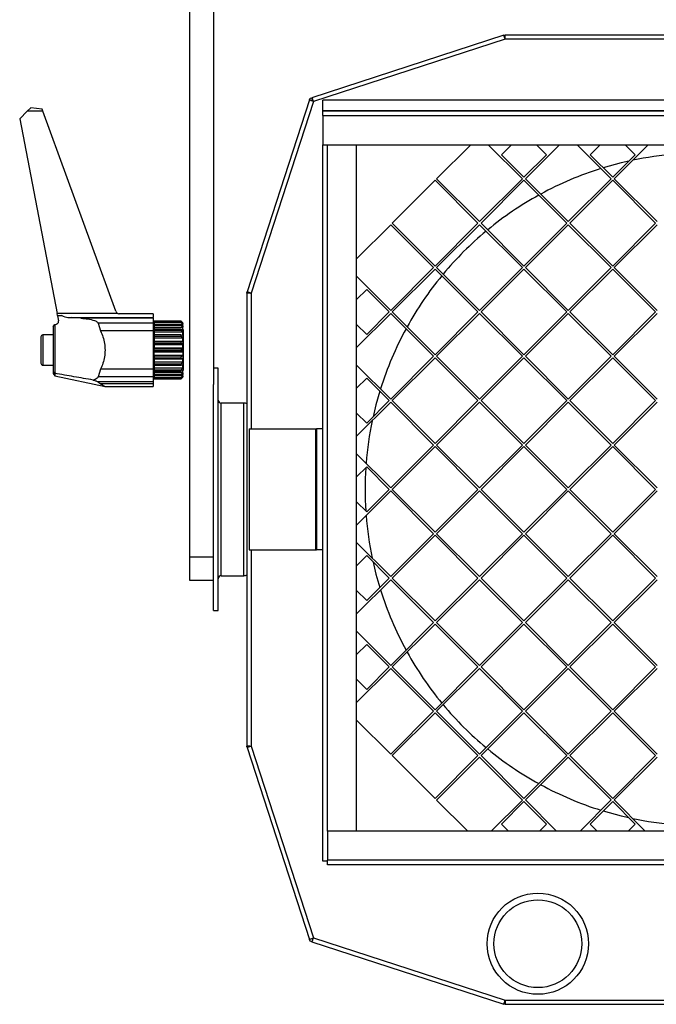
# Model space of a CAD drawing. Header units: millimetres. Extents: x 6 to 1085, y -668 to 515.
# Tile 6 of 9: x 6 to 217, y 7 to 332. Entities that reach past the tile are written whole.
import ezdxf

# ---------------------------------------------------------------- set-up
doc = ezdxf.new("R2010")
doc.units = ezdxf.units.MM

msp = doc.modelspace()

# ---------------------------------------------------------------- linework, layer by layer
at = {"color": 7, "linetype": 'Continuous', "lineweight": 25}
for p, q in [((62.47, 476.78), (62.47, 154.42)), ((70.47, 476.78), (70.47, 211.42)), ((166.27, 326.71), (102.85, 306.1)), ((166.69, 325.38), (103.42, 304.82)), ((166.27, 326.71), (166.47, 326.78)), ((166.58, 325.76), (166.27, 326.71)), ((166.47, 326.78), (166.67, 326.78)), ((296.26, 326.78), (166.67, 326.78)), ((166.67, 325.78), (166.67, 326.78)), ((296.24, 325.38), (166.69, 325.38)), ((102.14, 305.39), (102.31, 305.93)), ((102.31, 305.93), (102.85, 306.1)), ((103.16, 305.15), (102.85, 306.1)), ((8.93, 301.62), (10.09, 302.78)), ((13.89, 302.31), (10.09, 302.78)), ((102.14, 305.39), (81.53, 241.97)), ((103.42, 304.82), (82.87, 241.55)), ((103.09, 305.08), (102.14, 305.39)), ((356.47, 305.28), (106.47, 305.28)), ((356.47, 305.28), (106.47, 305.28)), ((106.47, 301.79), (106.47, 305.28)), ((106.47, 301.78), (106.47, 305.28)), ((8.93, 301.62), (6.47, 299.15)), ((6.47, 299.15), (18.83, 234.89)), ((14.14, 301.62), (8.93, 301.62)), ((14.14, 301.62), (13.89, 302.31)), ((38.18, 235.57), (14.14, 301.62)), ((356.47, 301.79), (106.47, 301.79)), ((106.47, 301.78), (356.47, 301.78)), ((106.47, 300.18), (106.47, 301.78)), ((106.47, 300.18), (106.47, 290.58)), ((106.47, 300.18), (356.47, 300.18)), ((106.47, 290.58), (356.47, 290.58)), ((106.47, 53.99), (106.47, 290.58)), ((117.67, 63.98), (117.67, 290.58)), ((155.32, 290.58), (144.07, 279.33)), ((172.36, 279.33), (161.11, 290.58)), ((168.76, 290.58), (165.44, 287.26)), ((184.62, 290.58), (173.37, 279.33)), ((180.29, 287.26), (176.97, 290.58)), ((201.66, 279.33), (190.41, 290.58)), ((198.06, 290.58), (194.74, 287.26)), ((213.92, 290.58), (202.67, 279.33)), ((209.59, 287.26), (206.27, 290.58)), ((165.44, 287.26), (172.86, 279.83)), ((172.86, 279.83), (180.29, 287.26)), ((194.74, 287.26), (202.17, 279.83)), ((202.17, 279.83), (209.59, 287.26)), ((143.56, 278.82), (129.42, 264.68)), ((157.71, 264.68), (143.56, 278.82)), ((144.07, 279.33), (158.21, 265.18)), ((158.21, 265.18), (172.36, 279.33)), ((158.72, 264.68), (172.87, 278.82)), ((172.87, 278.82), (187.01, 264.68)), ((187.52, 265.18), (173.37, 279.33)), ((201.66, 279.33), (187.52, 265.18)), ((188.02, 264.68), (202.17, 278.82)), ((202.17, 278.82), (216.31, 264.68)), ((216.82, 265.18), (202.67, 279.33)), ((128.91, 264.17), (117.67, 252.92)), ((143.06, 250.03), (128.91, 264.17)), ((129.42, 264.68), (143.56, 250.53)), ((143.56, 250.53), (157.71, 264.68)), ((144.07, 250.03), (158.22, 264.17)), ((158.22, 264.17), (172.36, 250.03)), ((172.87, 250.53), (158.72, 264.68)), ((187.01, 264.68), (172.87, 250.53)), ((173.37, 250.03), (187.52, 264.17)), ((187.52, 264.17), (201.66, 250.03)), ((202.17, 250.53), (188.02, 264.68)), ((216.31, 264.68), (202.17, 250.53)), ((202.67, 250.03), (216.82, 264.17)), ((117.67, 247.13), (128.91, 235.88)), ((128.91, 235.88), (143.06, 250.03)), ((129.42, 235.38), (143.57, 249.52)), ((143.57, 249.52), (157.71, 235.38)), ((158.22, 235.88), (144.07, 250.03)), ((172.36, 250.03), (158.22, 235.88)), ((158.72, 235.38), (172.87, 249.52)), ((172.87, 249.52), (187.01, 235.38)), ((187.52, 235.88), (173.37, 250.03)), ((201.66, 250.03), (187.52, 235.88)), ((188.02, 235.38), (202.17, 249.52)), ((202.17, 249.52), (216.31, 235.38)), ((216.82, 235.88), (202.67, 250.03)), ((81.47, 241.78), (81.53, 241.97)), ((81.47, 241.57), (81.47, 241.78)), ((82.47, 241.57), (81.47, 241.57)), ((81.47, 241.57), (81.47, 91.98)), ((82.48, 241.66), (81.53, 241.97)), ((120.98, 242.8), (117.67, 239.48)), ((128.41, 235.38), (120.98, 242.8)), ((38.8, 234.89), (18.83, 234.89)), ((18.96, 234.2), (18.83, 234.89)), ((18.96, 234.2), (20.34, 234.2)), ((18.96, 234.2), (18.97, 234.11)), ((20.34, 234.2), (18.97, 234.11)), ((18.97, 234.11), (19.3, 232.42)), ((50.47, 234.78), (39.31, 234.78)), ((50.47, 234.78), (50.47, 233.49)), ((128.92, 234.87), (117.67, 223.62)), ((120.98, 227.95), (128.41, 235.38)), ((128.92, 234.87), (143.06, 220.73)), ((143.57, 221.23), (129.42, 235.38)), ((157.71, 235.38), (143.57, 221.23)), ((144.07, 220.73), (158.22, 234.87)), ((158.22, 234.87), (172.36, 220.73)), ((172.87, 221.23), (158.72, 235.38)), ((187.01, 235.38), (172.87, 221.23)), ((173.37, 220.73), (187.52, 234.87)), ((187.52, 234.87), (201.66, 220.73)), ((202.17, 221.23), (188.02, 235.38)), ((216.31, 235.38), (202.17, 221.23)), ((202.67, 220.73), (216.82, 234.87)), ((17.47, 230.53), (18.05, 231.26)), ((18.05, 231.26), (18.6, 231.37)), ((18.05, 231.26), (18.05, 215.11)), ((26.67, 233.28), (23.49, 233.49)), ((23.49, 233.49), (50.47, 233.49)), ((50.47, 233.28), (26.67, 233.28)), ((32.32, 231.62), (33.13, 229.12)), ((50.47, 231.62), (32.32, 231.62)), ((50.47, 233.28), (50.47, 233.49)), ((50.47, 233.28), (50.47, 231.62)), ((50.77, 232.28), (50.47, 232.28)), ((50.47, 231.62), (50.47, 229.12)), ((50.77, 232.28), (50.77, 213.28)), ((50.87, 231.28), (50.77, 231.28)), ((59.77, 232.28), (50.87, 232.28)), ((50.87, 232.28), (50.87, 232.27)), ((50.87, 232.27), (50.87, 232.02)), ((59.77, 232.27), (50.87, 232.27)), ((50.87, 232.02), (50.87, 231.87)), ((59.77, 232.02), (50.87, 232.02)), ((50.87, 231.87), (50.87, 231.21)), ((59.77, 231.87), (50.87, 231.87)), ((50.87, 231.21), (50.87, 231.14)), ((60.27, 231.21), (50.87, 231.21)), ((50.87, 231.14), (50.87, 230.86)), ((59.77, 231.14), (50.87, 231.14)), ((50.87, 230.86), (50.87, 230.18)), ((59.77, 230.86), (50.87, 230.86)), ((60.27, 231.78), (59.77, 232.28)), ((59.77, 232.27), (59.77, 232.28)), ((60.27, 231.76), (59.77, 232.27)), ((59.77, 232.02), (60.27, 231.59)), ((59.77, 231.87), (59.77, 232.02)), ((60.27, 231.31), (59.77, 231.87)), ((59.77, 230.86), (59.77, 231.14)), ((59.77, 231.14), (60.27, 230.82)), ((60.27, 230.29), (59.77, 230.86)), ((60.27, 231.66), (60.18, 231.66)), ((60.27, 231.78), (60.27, 231.76)), ((60.27, 231.66), (60.27, 231.76)), ((60.27, 231.59), (60.27, 231.66)), ((60.27, 231.59), (60.27, 231.31)), ((60.27, 231.21), (60.27, 231.31)), ((60.27, 230.76), (60.27, 231.21)), ((60.27, 230.82), (60.27, 230.29)), ((117.67, 231.27), (120.98, 227.95)), ((17.47, 227.78), (14.13, 227.78)), ((17.47, 230.53), (17.47, 215.72)), ((50.47, 229.12), (33.13, 229.12)), ((50.47, 229.12), (50.47, 216.43)), ((50.87, 230.18), (50.87, 229.69)), ((60.27, 230.18), (50.87, 230.18)), ((50.87, 229.69), (50.87, 229.29)), ((59.77, 229.69), (50.87, 229.69)), ((50.87, 229.29), (50.87, 228.65)), ((59.77, 229.29), (50.87, 229.29)), ((50.87, 228.65), (50.87, 227.72)), ((60.27, 228.65), (50.87, 228.65)), ((50.87, 227.77), (50.87, 227.28)), ((59.77, 227.77), (50.87, 227.77)), ((59.77, 229.29), (59.77, 229.69)), ((59.77, 229.69), (60.27, 229.51)), ((60.27, 228.75), (59.77, 229.29)), ((59.77, 227.28), (59.77, 227.77)), ((59.77, 227.77), (60.27, 227.73)), ((60.27, 230.18), (60.27, 230.29)), ((60.27, 229.47), (60.27, 230.18)), ((60.27, 229.51), (60.27, 228.75)), ((60.47, 229.44), (60.27, 229.44)), ((60.27, 228.65), (60.27, 228.75)), ((60.27, 227.72), (60.27, 228.65)), ((60.27, 227.73), (60.27, 226.8)), ((60.47, 216.11), (60.47, 229.44)), ((13.47, 227.11), (13.47, 218.44)), ((50.87, 227.28), (50.87, 226.71)), ((59.77, 227.28), (50.87, 227.28)), ((50.87, 226.71), (50.87, 225.64)), ((60.27, 226.71), (50.87, 226.71)), ((50.87, 225.64), (50.87, 225.51)), ((60.27, 225.64), (50.87, 225.64)), ((50.87, 225.51), (50.87, 224.96)), ((59.77, 225.51), (50.87, 225.51)), ((50.87, 224.96), (50.87, 224.51)), ((59.77, 224.96), (50.87, 224.96)), ((50.87, 224.51), (50.87, 223.36)), ((60.27, 224.51), (50.87, 224.51)), ((60.27, 226.8), (59.77, 227.28)), ((59.77, 225.51), (60.27, 225.62)), ((59.77, 224.96), (59.77, 225.51)), ((60.27, 224.58), (59.77, 224.96)), ((60.27, 226.71), (60.27, 226.8)), ((60.27, 225.64), (60.27, 226.71)), ((60.27, 225.62), (60.27, 225.64)), ((60.27, 225.62), (60.27, 224.58)), ((60.27, 224.51), (60.27, 224.58)), ((60.27, 223.36), (60.27, 224.51)), ((50.87, 223.36), (50.87, 223.06)), ((60.27, 223.36), (50.87, 223.36)), ((50.87, 222.49), (50.87, 223.06)), ((59.77, 223.06), (50.87, 223.06)), ((59.77, 222.49), (50.87, 222.49)), ((50.87, 222.49), (50.87, 222.19)), ((50.87, 221.04), (50.87, 222.19)), ((50.87, 222.19), (60.27, 222.19)), ((59.77, 223.06), (60.27, 223.31)), ((59.77, 223.06), (59.77, 222.49)), ((59.77, 222.49), (60.27, 222.24)), ((60.27, 223.31), (60.27, 223.36)), ((60.27, 222.24), (60.27, 223.31)), ((60.27, 222.19), (60.27, 222.24)), ((60.27, 222.19), (60.27, 221.04)), ((50.87, 221.04), (50.87, 220.59)), ((50.87, 221.04), (60.27, 221.04)), ((50.87, 220.59), (50.87, 220.04)), ((50.87, 220.59), (59.77, 220.59)), ((50.87, 220.04), (50.87, 219.91)), ((50.87, 220.04), (59.77, 220.04)), ((50.87, 219.91), (50.87, 218.84)), ((50.87, 219.91), (60.27, 219.91)), ((50.87, 218.84), (50.87, 218.27)), ((50.87, 218.84), (60.27, 218.84)), ((50.87, 218.27), (50.87, 217.78)), ((50.87, 218.27), (59.77, 218.27)), ((50.87, 217.83), (50.87, 216.9)), ((60.27, 220.97), (59.77, 220.59)), ((59.77, 220.04), (59.77, 220.59)), ((60.27, 219.93), (59.77, 220.04)), ((59.77, 218.27), (60.27, 218.75)), ((59.77, 217.78), (59.77, 218.27)), ((60.27, 217.82), (59.77, 217.78)), ((60.27, 220.97), (60.27, 221.04)), ((60.27, 219.91), (60.27, 219.93)), ((60.27, 218.84), (60.27, 219.91)), ((60.27, 218.75), (60.27, 218.84)), ((60.27, 216.9), (60.27, 217.83)), ((117.67, 217.83), (128.92, 206.58)), ((143.06, 220.73), (128.92, 206.58)), ((129.42, 206.08), (143.57, 220.22)), ((143.57, 220.22), (157.71, 206.08)), ((158.22, 206.58), (144.07, 220.73)), ((172.36, 220.73), (158.22, 206.58)), ((158.72, 206.08), (172.87, 220.22)), ((172.87, 220.22), (187.01, 206.08)), ((187.52, 206.58), (173.37, 220.73)), ((201.66, 220.73), (187.52, 206.58)), ((188.02, 206.08), (202.17, 220.22)), ((202.17, 220.22), (216.31, 206.08)), ((216.82, 206.58), (202.67, 220.73)), ((14.13, 217.78), (17.47, 217.78)), ((18.05, 215.11), (17.47, 215.72)), ((17.47, 215.72), (17.47, 215.02)), ((17.47, 215.02), (18.05, 214.3)), ((18.05, 215.11), (18.05, 214.3)), ((33.13, 216.43), (32.32, 213.93)), ((50.47, 216.43), (33.13, 216.43)), ((50.47, 216.43), (50.47, 213.93)), ((50.87, 217.78), (59.77, 217.78)), ((50.87, 216.9), (50.87, 216.26)), ((50.87, 216.9), (60.27, 216.9)), ((50.87, 216.26), (50.87, 215.86)), ((50.87, 216.26), (59.77, 216.26)), ((50.87, 215.86), (50.87, 215.37)), ((50.87, 215.86), (59.77, 215.86)), ((50.87, 215.37), (50.87, 214.69)), ((50.87, 215.37), (60.27, 215.37)), ((50.87, 214.69), (50.87, 214.41)), ((50.87, 214.69), (59.77, 214.69)), ((59.77, 216.26), (60.27, 216.8)), ((59.77, 215.86), (59.77, 216.26)), ((60.27, 216.04), (59.77, 215.86)), ((59.77, 214.69), (60.27, 215.26)), ((60.27, 214.73), (59.77, 214.41)), ((59.77, 214.41), (59.77, 214.69)), ((60.27, 216.8), (60.27, 216.9)), ((60.27, 216.11), (60.47, 216.11)), ((60.27, 215.37), (60.27, 215.94)), ((60.27, 215.26), (60.27, 215.37)), ((60.27, 214.34), (60.27, 214.79)), ((71.97, 216.78), (70.47, 216.78)), ((71.97, 136.78), (71.97, 216.78)), ((18.05, 214.3), (34.62, 210.78)), ((50.47, 213.93), (32.32, 213.93)), ((50.47, 212.27), (32.32, 212.27)), ((32.32, 212.27), (33.13, 211.6)), ((50.47, 211.6), (33.13, 211.6)), ((50.47, 213.93), (50.47, 212.27)), ((50.47, 213.28), (50.77, 213.28)), ((50.47, 212.27), (50.47, 211.6)), ((50.47, 211.6), (50.47, 210.78)), ((50.77, 214.28), (50.87, 214.28)), ((50.87, 214.41), (50.87, 214.34)), ((50.87, 214.41), (59.77, 214.41)), ((50.87, 214.34), (50.87, 213.68)), ((50.87, 214.34), (60.27, 214.34)), ((50.87, 213.68), (50.87, 213.53)), ((50.87, 213.68), (59.77, 213.68)), ((50.87, 213.53), (50.87, 213.28)), ((50.87, 213.53), (59.77, 213.53)), ((50.87, 213.28), (59.77, 213.28)), ((50.87, 213.28), (50.87, 213.28)), ((50.87, 213.28), (59.77, 213.28)), ((59.77, 213.68), (60.27, 214.24)), ((60.27, 213.96), (59.77, 213.53)), ((59.77, 213.28), (60.27, 213.79)), ((59.77, 213.28), (60.27, 213.78)), ((59.77, 213.53), (59.77, 213.68)), ((59.77, 213.28), (59.77, 213.28)), ((60.18, 213.89), (60.27, 213.89)), ((60.27, 214.24), (60.27, 214.34)), ((60.27, 214.24), (60.27, 213.96)), ((60.27, 213.89), (60.27, 213.96)), ((60.27, 213.79), (60.27, 213.89)), ((60.27, 213.79), (60.27, 213.78)), ((70.47, 136.78), (70.47, 211.42)), ((120.98, 213.5), (117.67, 210.18)), ((128.41, 206.08), (120.98, 213.5)), ((34.62, 210.78), (50.47, 210.78)), ((80.47, 205.28), (72.97, 205.28)), ((128.92, 205.57), (117.67, 194.32)), ((120.98, 198.65), (128.41, 206.08)), ((128.92, 205.57), (143.06, 191.43)), ((143.57, 191.93), (129.42, 206.08)), ((157.71, 206.08), (143.57, 191.93)), ((144.07, 191.43), (158.22, 205.57)), ((158.22, 205.57), (172.36, 191.43)), ((172.87, 191.93), (158.72, 206.08)), ((187.01, 206.08), (172.87, 191.93)), ((173.37, 191.43), (187.52, 205.57)), ((187.52, 205.57), (201.66, 191.43)), ((202.17, 191.93), (188.02, 206.08)), ((216.31, 206.08), (202.17, 191.93)), ((202.67, 191.43), (216.82, 205.57)), ((117.67, 201.97), (120.98, 198.65)), ((82.17, 196.78), (104.07, 196.78)), ((82.17, 196.78), (82.17, 156.78)), ((104.07, 196.78), (104.07, 156.78)), ((104.07, 196.78), (104.47, 196.78)), ((104.47, 196.78), (104.47, 156.78)), ((106.47, 196.78), (104.47, 196.78)), ((143.06, 191.43), (128.92, 177.28)), ((143.57, 190.92), (129.42, 176.78)), ((157.71, 176.78), (143.57, 190.92)), ((158.22, 177.28), (144.07, 191.43)), ((172.36, 191.43), (158.22, 177.28)), ((172.87, 190.92), (158.72, 176.78)), ((187.01, 176.78), (172.87, 190.92)), ((187.52, 177.28), (173.37, 191.43)), ((201.66, 191.43), (187.52, 177.28)), ((202.17, 190.92), (188.02, 176.78)), ((216.31, 176.78), (202.17, 190.92)), ((216.82, 177.28), (202.67, 191.43)), ((117.67, 188.53), (128.92, 177.28)), ((120.98, 184.2), (117.67, 180.88)), ((128.41, 176.78), (120.98, 184.2)), ((128.92, 176.27), (117.67, 165.02)), ((120.98, 169.35), (128.41, 176.78)), ((143.06, 162.13), (128.92, 176.27)), ((143.57, 162.63), (129.42, 176.78)), ((157.71, 176.78), (143.57, 162.63)), ((158.22, 176.27), (144.07, 162.13)), ((172.36, 162.13), (158.22, 176.27)), ((172.87, 162.63), (158.72, 176.78)), ((187.01, 176.78), (172.87, 162.63)), ((187.52, 176.27), (173.37, 162.13)), ((201.66, 162.13), (187.52, 176.27)), ((202.17, 162.63), (188.02, 176.78)), ((216.31, 176.78), (202.17, 162.63)), ((216.82, 176.27), (202.67, 162.13)), ((117.67, 172.67), (120.98, 169.35)), ((128.92, 147.98), (143.06, 162.13)), ((143.57, 161.62), (129.42, 147.48)), ((157.71, 147.48), (143.57, 161.62)), ((144.07, 162.13), (158.22, 147.98)), ((158.22, 147.98), (172.36, 162.13)), ((172.87, 161.62), (158.72, 147.48)), ((187.01, 147.48), (172.87, 161.62)), ((173.37, 162.13), (187.52, 147.98)), ((187.52, 147.98), (201.66, 162.13)), ((202.17, 161.62), (188.02, 147.48)), ((216.31, 147.48), (202.17, 161.62)), ((202.67, 162.13), (216.82, 147.98)), ((82.17, 156.78), (104.07, 156.78)), ((104.07, 156.78), (104.47, 156.78)), ((106.47, 156.78), (104.47, 156.78)), ((117.67, 159.23), (128.92, 147.98)), ((70.47, 154.42), (62.47, 154.42)), ((62.47, 154.42), (62.47, 146.78)), ((120.98, 154.9), (117.67, 151.58)), ((128.41, 147.48), (120.98, 154.9)), ((62.47, 146.78), (70.47, 146.78)), ((72.97, 148.28), (80.47, 148.28)), ((128.92, 146.97), (117.67, 135.72)), ((120.98, 140.05), (128.41, 147.48)), ((143.06, 132.83), (128.92, 146.97)), ((129.42, 147.48), (143.57, 133.33)), ((143.57, 133.33), (157.71, 147.48)), ((158.22, 146.97), (144.07, 132.83)), ((172.36, 132.83), (158.22, 146.97)), ((158.72, 147.48), (172.87, 133.33)), ((172.87, 133.33), (187.01, 147.48)), ((187.52, 146.97), (173.37, 132.83)), ((201.66, 132.83), (187.52, 146.97)), ((188.02, 147.48), (202.17, 133.33)), ((202.17, 133.33), (216.31, 147.48)), ((216.82, 146.97), (202.67, 132.83)), ((117.67, 143.37), (120.98, 140.05)), ((70.47, 136.78), (71.97, 136.78)), ((128.92, 118.68), (143.06, 132.83)), ((143.57, 132.32), (129.42, 118.18)), ((157.71, 118.18), (143.57, 132.32)), ((144.07, 132.83), (158.22, 118.68)), ((158.22, 118.68), (172.36, 132.83)), ((172.87, 132.32), (158.72, 118.18)), ((187.01, 118.18), (172.87, 132.32)), ((173.37, 132.83), (187.52, 118.68)), ((187.52, 118.68), (201.66, 132.83)), ((202.17, 132.32), (188.02, 118.18)), ((216.31, 118.18), (202.17, 132.32)), ((202.67, 132.83), (216.82, 118.68)), ((117.67, 129.93), (128.92, 118.68)), ((120.98, 125.6), (117.67, 122.28)), ((128.41, 118.17), (120.98, 125.6)), ((128.91, 117.67), (117.67, 106.42)), ((120.98, 110.75), (128.41, 118.17)), ((143.06, 103.52), (128.91, 117.67)), ((129.42, 118.18), (143.57, 104.03)), ((143.57, 104.03), (157.71, 118.18)), ((158.22, 117.67), (144.07, 103.53)), ((172.36, 103.53), (158.22, 117.67)), ((158.72, 118.18), (172.87, 104.03)), ((172.87, 104.03), (187.01, 118.18)), ((187.52, 117.67), (173.37, 103.53)), ((201.66, 103.53), (187.52, 117.67)), ((188.02, 118.18), (202.17, 104.03)), ((202.17, 104.03), (216.31, 118.18)), ((216.82, 117.67), (202.67, 103.53)), ((117.67, 114.07), (120.98, 110.75)), ((128.91, 89.38), (143.06, 103.52)), ((143.56, 103.02), (129.42, 88.87)), ((157.71, 88.87), (143.56, 103.02)), ((144.07, 103.53), (158.22, 89.38)), ((158.22, 89.38), (172.36, 103.53)), ((172.87, 103.02), (158.72, 88.88)), ((187.01, 88.88), (172.87, 103.02)), ((173.37, 103.53), (187.52, 89.38)), ((187.52, 89.38), (201.66, 103.53)), ((202.17, 103.02), (188.02, 88.88)), ((216.31, 88.88), (202.17, 103.02)), ((202.67, 103.53), (216.82, 89.38)), ((117.67, 100.63), (128.91, 89.38)), ((81.47, 91.78), (81.47, 91.98)), ((82.47, 91.98), (81.47, 91.98)), ((81.53, 91.58), (81.47, 91.78)), ((82.48, 91.89), (81.53, 91.58)), ((81.53, 91.58), (102.14, 28.16)), ((82.87, 92), (103.42, 28.73)), ((129.42, 88.87), (143.56, 74.73)), ((143.56, 74.73), (157.71, 88.87)), ((158.21, 88.37), (144.07, 74.22)), ((172.36, 74.22), (158.21, 88.37)), ((158.72, 88.88), (172.87, 74.73)), ((172.87, 74.73), (187.01, 88.88)), ((187.52, 88.37), (173.37, 74.23)), ((201.66, 74.23), (187.52, 88.37)), ((188.02, 88.88), (202.17, 74.73)), ((202.17, 74.73), (216.31, 88.88)), ((216.82, 88.37), (202.67, 74.23)), ((144.07, 74.22), (154.32, 63.98)), ((162.11, 63.98), (172.36, 74.22)), ((172.86, 73.72), (165.44, 66.29)), ((180.29, 66.29), (172.86, 73.72)), ((173.37, 74.23), (183.62, 63.98)), ((191.41, 63.98), (201.66, 74.23)), ((202.17, 73.72), (194.74, 66.29)), ((209.59, 66.29), (202.17, 73.72)), ((202.67, 74.23), (212.92, 63.98)), ((165.44, 66.29), (167.76, 63.98)), ((177.97, 63.98), (180.29, 66.29)), ((194.74, 66.29), (197.06, 63.98)), ((207.27, 63.98), (209.59, 66.29)), ((354.87, 63.98), (108.07, 63.98)), ((108.07, 63.98), (108.07, 54.38)), ((108.07, 53.99), (106.47, 53.99)), ((354.87, 54.38), (108.07, 54.38)), ((108.07, 52.78), (108.07, 54.38)), ((354.87, 52.78), (108.07, 52.78)), ((103.09, 28.47), (102.14, 28.16)), ((102.31, 27.62), (102.14, 28.16)), ((102.85, 27.45), (102.31, 27.62)), ((103.16, 28.4), (102.85, 27.45)), ((102.85, 27.45), (166.27, 6.84)), ((103.42, 28.73), (166.69, 8.18)), ((166.58, 7.79), (166.27, 6.84)), ((166.47, 6.78), (166.27, 6.84)), ((166.67, 6.78), (166.47, 6.78)), ((166.67, 7.78), (166.67, 6.78)), ((166.67, 6.78), (296.26, 6.78)), ((166.69, 8.18), (296.24, 8.18))]:
    msp.add_line(p, q, dxfattribs=at)
at = {"color": 8, "linetype": 'Continuous', "lineweight": 25}
for p, q in [((108.07, 63.98), (108.07, 290.58)), ((82.87, 241.55), (82.87, 196.78)), ((14.13, 227.78), (14.13, 217.78)), ((72.97, 148.28), (72.97, 205.28)), ((80.47, 148.28), (80.47, 205.28)), ((82.87, 156.78), (82.87, 92))]:
    msp.add_line(p, q, dxfattribs=at)
at = {"color": 7, "linetype": 'Continuous', "lineweight": 25, "flags": 128}
for points in [[(166.6, 325.67), (166.66, 325.7), (166.67, 325.7)], [(103.15, 304.97), (103.21, 305.03), (103.25, 305.08)], [(207.49, 285.15), (205.02, 284.58), (199.06, 282.94)], [(82.53, 241.56), (82.54, 241.58), (82.56, 241.63)], [(60.27, 220.97), (60.27, 220.84), (60.27, 220.71), (60.27, 220.58), (60.27, 220.45), (60.27, 220.32), (60.27, 220.19), (60.27, 220.06), (60.27, 219.93)], [(60.27, 218.75), (60.27, 218.63), (60.27, 218.51), (60.27, 218.39), (60.27, 218.28), (60.27, 218.16), (60.27, 218.05), (60.27, 217.93), (60.27, 217.82)], [(60.27, 216.8), (60.27, 216.7), (60.27, 216.6), (60.27, 216.51), (60.27, 216.41), (60.27, 216.32), (60.27, 216.22), (60.27, 216.13), (60.27, 216.04)], [(60.27, 215.26), (60.27, 215.19), (60.27, 215.12), (60.27, 215.05), (60.27, 214.98), (60.27, 214.91), (60.27, 214.85), (60.27, 214.79), (60.27, 214.73)], [(125.3, 209.18), (124.05, 204.74), (123.09, 200.75)], [(123.09, 152.8), (124.05, 148.81), (125.3, 144.37)], [(82.57, 91.91), (82.54, 91.97), (82.54, 91.98)], [(199.06, 70.61), (205.02, 68.97), (207.49, 68.4)], [(166.68, 7.84), (166.66, 7.85), (166.61, 7.87)]]:
    msp.add_lwpolyline(points, dxfattribs=at)
at = {"color": 7, "linetype": 'Continuous', "lineweight": 25}
for radius in [16.71, 14.5]:
    msp.add_circle((177.47, 26.78), radius, dxfattribs=at)
for centre, radius, start, end in [((231.47, 176.78), 111, 94.4552, 101.7925), ((231.47, 176.78), 111, 107.3938, 118.548), ((231.47, 176.78), 111, 118.9342, 129.4589), ((231.47, 176.78), 111, 129.8312, 140.1688), ((231.47, 176.78), 111, 140.5411, 151.0658), ((39.31, 235.98), 1.2, 200, 245.2238), ((14.13, 227.11), 0.667, 90, 180), ((231.47, 176.78), 111, 151.452, 162.6062), ((14.13, 218.44), 0.667, 180, 270), ((72.97, 206.28), 1, 180, 270), ((80.47, 203.28), 2, 60, 90), ((231.47, 176.78), 111, 168.2075, 175.5448), ((231.47, 176.78), 111, 176.3136, 183.6864), ((231.47, 176.78), 111, 184.4552, 191.7925), ((72.97, 147.28), 1, 90, 180), ((80.47, 150.28), 2, 270, 300), ((231.47, 176.78), 111, 197.3938, 208.548), ((231.47, 176.78), 111, 208.9342, 219.4589), ((231.47, 176.78), 111, 219.8312, 230.1688), ((231.47, 176.78), 111, 230.5411, 241.0658), ((231.47, 176.78), 111, 241.452, 252.6062), ((231.47, 176.78), 111, 258.2075, 265.5448), ((104.06, 29.37), 1.2, 217.1397, 229.0433)]:
    msp.add_arc(centre, radius, start, end, dxfattribs=at)
for points, knots in [([(166.27, 326.71), (166.27, 326.71), (166.28, 326.68), (166.32, 326.54), (166.35, 326.44), (166.43, 326.19), (166.47, 326.05), (166.58, 325.72), (166.63, 325.55), (166.69, 325.38)], [0, 0, 0, 0, 0.25, 0.25, 0.5, 0.5, 0.75, 0.75, 1, 1, 1, 1]), ([(166.58, 325.76), (166.57, 325.76), (166.59, 325.72), (166.63, 325.57), (166.66, 325.48), (166.69, 325.38)], [0, 0, 0, 0, 0.5, 0.5, 1, 1, 1, 1]), ([(166.69, 325.38), (166.69, 325.56), (166.69, 325.74), (166.68, 326.08), (166.68, 326.24), (166.68, 326.49), (166.68, 326.6), (166.68, 326.74), (166.68, 326.78), (166.67, 326.78)], [0, 0, 0, 0, 0.25, 0.25, 0.5, 0.5, 0.75, 0.75, 1, 1, 1, 1]), ([(166.69, 325.38), (166.69, 325.48), (166.68, 325.58), (166.68, 325.73), (166.68, 325.78), (166.67, 325.78)], [0, 0, 0, 0, 0.5, 0.5, 1, 1, 1, 1]), ([(102.85, 306.1), (102.86, 306.11), (102.88, 306.08), (102.95, 305.95), (102.99, 305.86), (103.1, 305.62), (103.16, 305.47), (103.29, 305.16), (103.35, 304.99), (103.42, 304.82)], [0, 0, 0, 0, 0.25, 0.25, 0.5, 0.5, 0.75, 0.75, 1, 1, 1, 1]), ([(103.42, 304.82), (103.25, 304.89), (103.08, 304.96), (102.77, 305.08), (102.62, 305.14), (102.38, 305.25), (102.29, 305.29), (102.16, 305.36), (102.13, 305.38), (102.14, 305.39)], [0, 0, 0, 0, 0.25, 0.25, 0.5, 0.5, 0.75, 0.75, 1, 1, 1, 1]), ([(103.42, 304.82), (103.38, 304.85), (103.33, 304.87), (103.25, 304.93), (103.21, 304.95), (103.14, 305), (103.12, 305.02), (103.09, 305.06), (103.08, 305.07), (103.09, 305.08)], [0, 0, 0, 0, 0.25, 0.25, 0.5, 0.5, 0.75, 0.75, 1, 1, 1, 1]), ([(103.16, 305.15), (103.17, 305.16), (103.18, 305.15), (103.22, 305.12), (103.24, 305.1), (103.29, 305.03), (103.31, 305), (103.37, 304.91), (103.39, 304.86), (103.42, 304.82)], [0, 0, 0, 0, 0.25, 0.25, 0.5, 0.5, 0.75, 0.75, 1, 1, 1, 1]), ([(82.87, 241.55), (82.68, 241.55), (82.5, 241.56), (82.16, 241.56), (82.01, 241.56), (81.75, 241.56), (81.64, 241.56), (81.5, 241.56), (81.47, 241.56), (81.47, 241.57)], [0, 0, 0, 0, 0.25, 0.25, 0.5, 0.5, 0.75, 0.75, 1, 1, 1, 1]), ([(81.53, 241.97), (81.53, 241.97), (81.57, 241.96), (81.7, 241.92), (81.8, 241.89), (82.05, 241.81), (82.19, 241.77), (82.52, 241.66), (82.69, 241.61), (82.87, 241.55)], [0, 0, 0, 0, 0.25, 0.25, 0.5, 0.5, 0.75, 0.75, 1, 1, 1, 1]), ([(82.87, 241.55), (82.81, 241.55), (82.76, 241.56), (82.66, 241.56), (82.62, 241.56), (82.55, 241.56), (82.52, 241.56), (82.48, 241.56), (82.47, 241.56), (82.47, 241.57)], [0, 0, 0, 0, 0.25, 0.25, 0.5, 0.5, 0.75, 0.75, 1, 1, 1, 1]), ([(82.48, 241.66), (82.48, 241.67), (82.49, 241.66), (82.53, 241.65), (82.56, 241.65), (82.63, 241.62), (82.67, 241.61), (82.77, 241.58), (82.82, 241.57), (82.87, 241.55)], [0, 0, 0, 0, 0.25, 0.25, 0.5, 0.5, 0.75, 0.75, 1, 1, 1, 1]), ([(20.34, 234.2), (20.51, 234.1), (21.28, 233.65), (22.41, 233.57), (23.3, 233.5), (23.49, 233.49)], [0, 0, 0, 0, 0.18524, 0.829229, 1, 1, 1, 1]), ([(38.8, 234.89), (38.93, 234.84), (39.1, 234.78), (39.27, 234.78), (39.31, 234.78)], [0, 0, 0, 0, 0.778537, 1, 1, 1, 1]), ([(18.6, 231.37), (18.69, 231.4), (18.88, 231.46), (19.11, 231.65), (19.26, 231.9), (19.33, 232.17), (19.31, 232.34), (19.3, 232.42)], [0, 0, 0, 0, 0.206365, 0.412897, 0.616295, 0.821661, 1, 1, 1, 1]), ([(26.67, 233.28), (27.44, 233.23), (28.97, 233.12), (30.66, 232.75), (31.69, 232.31), (32.07, 232.06), (32.27, 231.8), (32.31, 231.67), (32.32, 231.62)], [0, 0, 0, 0, 0.376059, 0.749797, 0.840775, 0.932311, 0.972323, 1, 1, 1, 1]), ([(33.13, 229.12), (33.41, 228.47), (33.99, 227.15), (34.5, 225), (34.68, 222.76), (34.5, 220.55), (33.99, 218.4), (33.42, 217.09), (33.13, 216.43)], [0, 0, 0, 0, 0.164855, 0.333855, 0.498937, 0.669726, 0.832688, 1, 1, 1, 1]), ([(30.72, 212.88), (28.61, 213.24), (24.38, 213.98), (20.16, 214.73), (18.05, 215.11)], [0, 0, 0, 0, 0.499998, 1, 1, 1, 1]), ([(32.32, 213.93), (32.3, 213.87), (32.25, 213.7), (31.94, 213.38), (31.41, 213.1), (30.94, 212.95), (30.72, 212.88)], [0, 0, 0, 0, 0.104866, 0.25868, 0.657239, 1, 1, 1, 1]), ([(30.72, 212.88), (31.05, 212.77), (31.51, 212.64), (32.01, 212.44), (32.25, 212.34), (32.3, 212.28), (32.32, 212.27)], [0, 0, 0, 0, 0.518737, 0.713082, 0.909481, 1, 1, 1, 1]), ([(33.13, 211.6), (33.41, 211.44), (34, 211.12), (34.47, 210.86), (34.68, 210.74), (34.62, 210.78), (34.62, 210.78)], [0, 0, 0, 0, 0.329704, 0.667699, 0.997857, 1, 1, 1, 1]), ([(81.47, 91.98), (81.47, 91.99), (81.5, 91.99), (81.64, 91.99), (81.75, 91.99), (82.01, 91.99), (82.16, 91.99), (82.5, 91.99), (82.68, 92), (82.87, 92)], [0, 0, 0, 0, 0.25, 0.25, 0.5, 0.5, 0.75, 0.75, 1, 1, 1, 1]), ([(82.87, 92), (82.69, 91.94), (82.52, 91.89), (82.19, 91.78), (82.05, 91.74), (81.8, 91.66), (81.7, 91.63), (81.57, 91.59), (81.53, 91.58), (81.53, 91.58)], [0, 0, 0, 0, 0.25, 0.25, 0.5, 0.5, 0.75, 0.75, 1, 1, 1, 1]), ([(82.47, 91.98), (82.47, 91.99), (82.48, 91.99), (82.52, 91.99), (82.55, 91.99), (82.62, 91.99), (82.66, 91.99), (82.76, 91.99), (82.81, 92), (82.87, 92)], [0, 0, 0, 0, 0.25, 0.25, 0.5, 0.5, 0.75, 0.75, 1, 1, 1, 1]), ([(82.87, 92), (82.82, 91.98), (82.77, 91.97), (82.67, 91.94), (82.63, 91.93), (82.56, 91.9), (82.53, 91.9), (82.49, 91.89), (82.48, 91.88), (82.48, 91.89)], [0, 0, 0, 0, 0.25, 0.25, 0.5, 0.5, 0.75, 0.75, 1, 1, 1, 1]), ([(102.14, 28.16), (102.13, 28.17), (102.16, 28.19), (102.29, 28.26), (102.38, 28.3), (102.62, 28.41), (102.77, 28.47), (103.08, 28.59), (103.25, 28.66), (103.42, 28.73)], [0, 0, 0, 0, 0.25, 0.25, 0.5, 0.5, 0.75, 0.75, 1, 1, 1, 1]), ([(103.42, 28.73), (103.35, 28.56), (103.29, 28.39), (103.16, 28.08), (103.1, 27.93), (102.99, 27.69), (102.95, 27.6), (102.88, 27.47), (102.86, 27.44), (102.85, 27.45)], [0, 0, 0, 0, 0.25, 0.25, 0.5, 0.5, 0.75, 0.75, 1, 1, 1, 1]), ([(103.09, 28.47), (103.08, 28.48), (103.09, 28.49), (103.12, 28.53), (103.14, 28.55), (103.21, 28.6), (103.25, 28.62), (103.33, 28.68), (103.38, 28.7), (103.42, 28.73)], [0, 0, 0, 0, 0.25, 0.25, 0.5, 0.5, 0.75, 0.75, 1, 1, 1, 1]), ([(103.42, 28.73), (103.39, 28.69), (103.37, 28.64), (103.31, 28.55), (103.29, 28.52), (103.24, 28.45), (103.22, 28.43), (103.18, 28.4), (103.17, 28.39), (103.16, 28.4)], [0, 0, 0, 0, 0.25, 0.25, 0.5, 0.5, 0.75, 0.75, 1, 1, 1, 1]), ([(166.27, 6.84), (166.27, 6.84), (166.28, 6.87), (166.32, 7.01), (166.35, 7.11), (166.43, 7.36), (166.47, 7.5), (166.58, 7.83), (166.63, 8), (166.69, 8.18)], [0, 0, 0, 0, 0.25, 0.25, 0.5, 0.5, 0.75, 0.75, 1, 1, 1, 1]), ([(166.58, 7.79), (166.58, 7.79), (166.58, 7.8), (166.59, 7.84), (166.6, 7.87), (166.62, 7.94), (166.63, 7.98), (166.66, 8.07), (166.67, 8.12), (166.69, 8.18)], [0, 0, 0, 0, 0.25, 0.25, 0.5, 0.5, 0.75, 0.75, 1, 1, 1, 1]), ([(166.69, 8.18), (166.69, 7.99), (166.69, 7.81), (166.68, 7.47), (166.68, 7.31), (166.68, 7.06), (166.68, 6.95), (166.68, 6.81), (166.68, 6.78), (166.67, 6.78)], [0, 0, 0, 0, 0.25, 0.25, 0.5, 0.5, 0.75, 0.75, 1, 1, 1, 1]), ([(166.69, 8.18), (166.69, 8.12), (166.69, 8.07), (166.68, 7.97), (166.68, 7.93), (166.68, 7.86), (166.68, 7.83), (166.68, 7.79), (166.68, 7.78), (166.67, 7.78)], [0, 0, 0, 0, 0.25, 0.25, 0.5, 0.5, 0.75, 0.75, 1, 1, 1, 1])]:
    msp.add_open_spline(points, degree=3, knots=knots, dxfattribs=at)

doc.saveas('drawing.dxf')
